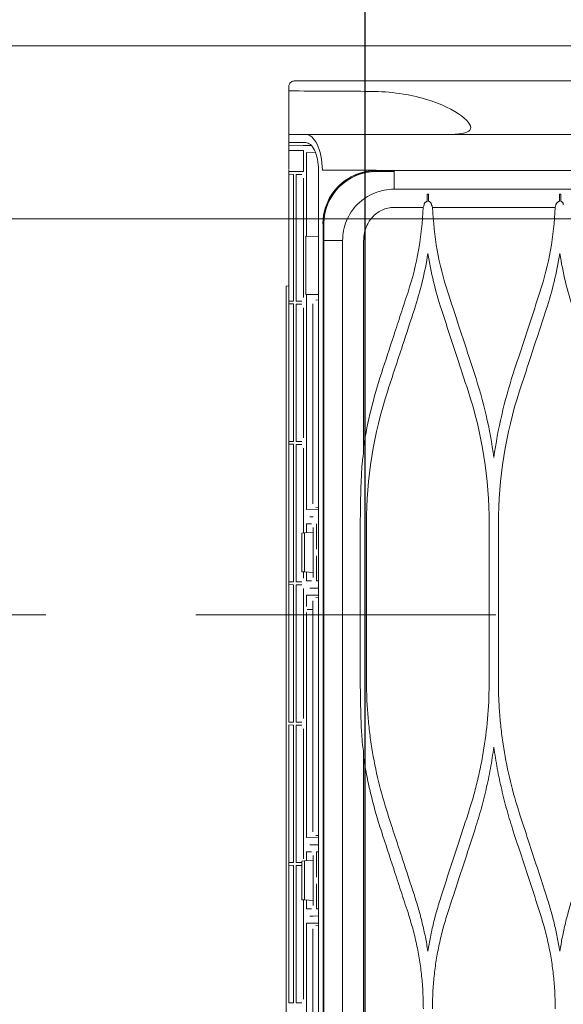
# Model space of a CAD drawing. Header units: inches. Extents: x 69729 to 77643, y -43505 to -36607.
# Tile 22 of 69: x 71969 to 71985, y -38177 to -38149. Entities that reach past the tile are written whole.
import ezdxf

# ---------------------------------------------------------------- set-up
doc = ezdxf.new("R2010")
doc.units = ezdxf.units.IN
doc.header["$MEASUREMENT"] = 0
doc.linetypes.add('HIDDEN', pattern=[0.375, 0.25, -0.125])
doc.layers.get('0').update_dxf_attribs({"lineweight": 0})
doc.layers.get('Defpoints').update_dxf_attribs({"lineweight": 0})
for name, color, linetype, lineweight in [('p--dach', 2, 'Continuous', 30), ('p--drzwi', 125, 'Continuous', 0), ('p--klimatyzator', 30, 'Continuous', 15), ('p--wymiary-1-50', 5, 'Continuous', 0)]:
    doc.layers.add(name, color=color, linetype=linetype, lineweight=lineweight)
doc.styles.add('1-50', font='arial.ttf', dxfattribs={"width": 0.75, "height": 12.5})
doc.dimstyles.new('1-50', dxfattribs={"dimtxt": 12.5, "dimasz": 5, "dimexe": 5, "dimexo": 5, "dimgap": 0.09, "dimtad": 0, "dimdsep": 46, "dimtxsty": '1-50', "dimblk": 'OBLIQUE', "dimcen": 0.09, "dimadec": 0, "dimazin": 0, "dimtfac": 1, "dimtdec": 4, "dimtix": 1, "dimtofl": 0, "dimtmove": 2, "dimatfit": 3, "dimldrblk": 'OBLIQUE', "dimfxl": 5, "dimfxlon": 1, "dimtvp": 0.8, "dimtolj": 1, "dimtzin": 0, "dimarcsym": 0})

# ---------------------------------------------------------------- blocks, each defined once
blk = doc.blocks.new('drzwi-90-100')
for p, q in [((5.05, 87.375), (5.05, 2.525)), ((10.1, 2.525), (10.1, 87.375))]:
    blk.add_line(p, q)
blk.add_arc((10.8, 3.225), 84.153, 359.52334, 90.47666)
blk = doc.blocks.new('_OBLIQUE')
at = {"color": 0, "linetype": 'ByBlock', "lineweight": -2}
for p, q in [((-0.5, -0.5), (0.5, 0.5)), ((0, 0), (0, 0))]:
    blk.add_line(p, q, dxfattribs=at)
blk = doc.blocks.new('*D30')
at = {"layer": 'Defpoints', "color": 0}
for p in [(71526.912, -38105.971), (71997.121, -38105.971), (71588.357, -38366.071)]:
    blk.add_point(p, dxfattribs=at)
at = {"layer": 'p--wymiary-1-50', "color": 0, "linetype": 'Continuous', "lineweight": -2}
for p, q in [((71531.912, -38105.971), (71521.912, -38105.971)), ((71526.912, -38366.071), (71526.912, -38105.971)), ((71531.912, -38366.071), (71521.912, -38366.071))]:
    blk.add_line(p, q, dxfattribs=at)
at = {"layer": 'p--wymiary-1-50', "color": 0, "lineweight": -2, "xscale": 5, "yscale": 5, "zscale": 5}
for p, rotation in [((71526.912, -38105.971), 90), ((71526.912, -38366.071), 270)]:
    blk.add_blockref('_OBLIQUE', p, dxfattribs=dict(at, rotation=rotation))
at = {"layer": 'p--wymiary-1-50', "color": 0, "linetype": 'Continuous', "ltscale": 12, "insert": (71516.702, -38236.021), "char_height": 12.5, "attachment_point": 5, "rotation": 90, "style": '1-50'}
blk.add_mtext('\\A1;260.1', dxfattribs=at)
blk = doc.blocks.new('*D161')
at = {"layer": 'Defpoints', "color": 0}
for p in [(71979.561, -38144.421), (71997.121, -38144.421), (71997.121, -38244.421)]:
    blk.add_point(p, dxfattribs=at)
at = {"layer": 'p--wymiary-1-50', "color": 0, "linetype": 'Continuous', "lineweight": -2}
for p, q in [((71984.561, -38144.421), (71974.561, -38144.421)), ((71979.561, -38244.421), (71979.561, -38144.421)), ((71984.561, -38244.421), (71974.561, -38244.421))]:
    blk.add_line(p, q, dxfattribs=at)
at = {"layer": 'p--wymiary-1-50', "color": 0, "lineweight": -2, "xscale": 5, "yscale": 5, "zscale": 5}
for p, rotation in [((71979.561, -38144.421), 90), ((71979.561, -38244.421), 270)]:
    blk.add_blockref('_OBLIQUE', p, dxfattribs=dict(at, rotation=rotation))
at = {"layer": 'p--wymiary-1-50', "color": 0, "linetype": 'Continuous', "ltscale": 12, "insert": (71969.351, -38194.421), "char_height": 12.5, "attachment_point": 5, "rotation": 90, "style": '1-50'}
blk.add_mtext('\\A1;100', dxfattribs=at)
blk = doc.blocks.new('A$C66B7A3C4')
at = {"layer": 'p--klimatyzator', "lineweight": 15}
for p, q in [((19.681, 86.71), (19.681, 86.735)), ((19.681, 86.71), (19.681, 86.653)), ((19.681, 85.44), (19.192, 85.44)), ((19.681, 85.44), (19.681, 85.201)), ((19.034, 85.117), (19.263, 85.121)), ((19.681, 85.201), (19.192, 85.201)), ((19.681, 85.128), (19.263, 85.121)), ((19.681, 85.201), (19.681, 85.128)), ((19.681, 85.128), (19.681, 84.975)), ((19.167, 84.911), (18.909, 84.906)), ((19.167, 82.471), (19.167, 84.911)), ((19.255, 84.968), (19.681, 84.975)), ((19.255, 84.363), (19.255, 84.968)), ((19.681, 84.975), (19.681, 84.975)), ((19.681, 84.639), (19.681, 84.829)), ((19.681, 84.431), (19.681, 84.639)), ((17.135, 84.383), (17.135, 84.39)), ((18.818, 84.4), (18.818, 43.5)), ((19.681, 84.355), (19.255, 84.363)), ((19.304, 84.272), (19.472, 84.275)), ((19.472, 84.275), (19.472, 80.578)), ((19.544, 84.276), (19.681, 84.278)), ((19.544, 80.577), (19.544, 84.276)), ((19.68, 84.406), (19.681, 84.406)), ((19.681, 84.406), (19.681, 84.355)), ((19.681, 84.355), (19.681, 84.278)), ((19.681, 84.355), (19.681, 84.355)), ((19.681, 84.174), (19.681, 84.278)), ((19.681, 84.278), (19.681, 84.278)), ((19.681, 84.174), (19.681, 80.679)), ((19.255, 80.686), (19.255, 84.167)), ((18.691, 82.835), (18.685, 82.835)), ((18.691, 82.835), (18.691, 82.835)), ((18.818, 82.465), (19.167, 82.471)), ((19.167, 82.471), (19.188, 82.471)), ((19.188, 82.471), (19.188, 80.767)), ((17.501, 76.183), (17.501, 82.347)), ((18.114, 82.346), (18.114, 43.5)), ((18.662, 43.5), (18.662, 82.346)), ((18.684, 82.346), (18.684, 4.654)), ((19.681, 81.019), (19.758, 81.016)), ((19.758, 81.016), (19.758, 47.653)), ((19.167, 80.767), (18.818, 80.773)), ((19.188, 80.767), (19.167, 80.767)), ((19.167, 74.495), (19.167, 80.767)), ((18.892, 80.605), (18.818, 80.611)), ((18.987, 80.501), (18.987, 74.66)), ((19.472, 80.578), (19.304, 80.581)), ((19.304, 80.49), (19.472, 80.493)), ((19.472, 80.493), (19.472, 76.484)), ((19.681, 80.575), (19.544, 80.577)), ((19.544, 80.494), (19.681, 80.497)), ((19.544, 76.482), (19.544, 80.494)), ((19.681, 80.575), (19.681, 80.679)), ((19.681, 80.575), (19.681, 80.497)), ((19.681, 80.575), (19.681, 80.575)), ((19.681, 80.393), (19.681, 80.497)), ((19.681, 80.497), (19.681, 80.497)), ((19.255, 76.591), (19.255, 80.385)), ((19.681, 80.393), (19.681, 76.584)), ((19.472, 76.484), (19.304, 76.486)), ((19.681, 76.48), (19.544, 76.482)), ((19.681, 76.48), (19.681, 76.584)), ((19.681, 76.48), (19.681, 76.402)), ((19.681, 76.48), (19.681, 76.48)), ((19.255, 73.813), (19.255, 76.291)), ((19.304, 76.395), (19.472, 76.398)), ((19.472, 76.398), (19.472, 72.389)), ((19.544, 76.4), (19.681, 76.402)), ((19.544, 72.388), (19.544, 76.4)), ((19.681, 76.298), (19.681, 76.402)), ((19.681, 76.402), (19.681, 76.402)), ((19.681, 76.298), (19.681, 72.489)), ((18.818, 74.55), (18.892, 74.556)), ((18.818, 74.489), (19.167, 74.495)), ((19.07, 74.285), (18.974, 74.285)), ((13.571, 69.501), (13.571, 74.077)), ((13.836, 74.077), (13.836, 69.501)), ((17.419, 69.501), (17.419, 74.077)), ((17.599, 74.077), (17.599, 69.501)), ((18.877, 74.076), (18.877, 73.345)), ((18.974, 73.974), (18.974, 72.516)), ((19.228, 73.814), (18.974, 73.828)), ((19.167, 74.077), (19.022, 74.077)), ((19.167, 73.817), (19.167, 74.077)), ((19.302, 73.81), (19.228, 73.814)), ((19.228, 73.814), (19.228, 72.676)), ((19.302, 72.68), (19.302, 73.81)), ((18.877, 73.146), (18.877, 72.415)), ((19.228, 72.676), (19.302, 72.68)), ((18.818, 72.416), (18.877, 72.415)), ((18.974, 72.663), (19.228, 72.676)), ((19.022, 72.413), (19.167, 72.413)), ((19.167, 72.413), (19.167, 72.673)), ((19.255, 72.497), (19.255, 72.678)), ((19.472, 72.389), (19.304, 72.392)), ((19.681, 72.385), (19.681, 72.489)), ((18.974, 72.205), (18.818, 72.208)), ((18.974, 72.205), (19.07, 72.205)), ((19.255, 68.402), (19.255, 72.196)), ((19.304, 72.301), (19.472, 72.304)), ((19.472, 72.304), (19.472, 68.294)), ((19.681, 72.385), (19.544, 72.388)), ((19.544, 72.305), (19.681, 72.307)), ((19.544, 68.293), (19.544, 72.305)), ((19.681, 72.385), (19.681, 72.307)), ((19.681, 72.385), (19.681, 72.385)), ((19.681, 72.203), (19.681, 72.307)), ((19.681, 72.307), (19.681, 72.307)), ((19.681, 72.203), (19.681, 68.395)), ((19.167, 71.996), (18.818, 72.002)), ((18.818, 71.939), (18.892, 71.932)), ((18.987, 71.829), (18.987, 65.094)), ((19.167, 71.671), (19.167, 71.996)), ((18.987, 71.585), (19.145, 71.585)), ((19.145, 71.578), (18.987, 71.578)), ((19.145, 71.578), (19.145, 71.585)), ((19.167, 64.927), (19.167, 71.491)), ((19.681, 68.291), (19.681, 68.395)), ((19.255, 64.307), (19.255, 68.101)), ((19.472, 68.294), (19.304, 68.297)), ((19.304, 68.206), (19.472, 68.209)), ((19.472, 68.209), (19.472, 64.2)), ((19.681, 68.291), (19.544, 68.293)), ((19.544, 68.21), (19.681, 68.213)), ((19.544, 64.198), (19.544, 68.21)), ((19.681, 68.109), (19.681, 68.213)), ((19.681, 68.109), (19.681, 64.3)), ((17.501, 57.787), (17.501, 67.396)), ((18.818, 64.983), (18.892, 64.99)), ((18.818, 64.92), (19.167, 64.927)), ((18.818, 64.714), (18.974, 64.717)), ((19.07, 64.717), (18.974, 64.717)), ((18.877, 64.507), (18.818, 64.506)), ((18.877, 64.507), (18.877, 63.776)), ((18.974, 64.406), (18.974, 62.948)), ((19.167, 64.509), (19.022, 64.509)), ((19.167, 64.249), (19.167, 64.509)), ((19.228, 64.246), (18.974, 64.259)), ((19.302, 64.242), (19.228, 64.246)), ((19.228, 64.246), (19.228, 63.108)), ((19.302, 63.112), (19.302, 64.242)), ((19.472, 64.2), (19.304, 64.202)), ((19.304, 64.111), (19.472, 64.114)), ((19.472, 64.114), (19.472, 60.105)), ((19.681, 64.196), (19.544, 64.198)), ((19.544, 64.116), (19.681, 64.118)), ((19.544, 60.104), (19.544, 64.116)), ((19.681, 64.196), (19.681, 64.3)), ((19.681, 64.196), (19.681, 64.118)), ((19.681, 64.196), (19.681, 64.196)), ((19.681, 64.014), (19.681, 64.118)), ((19.681, 64.118), (19.681, 64.118)), ((19.681, 64.014), (19.681, 60.205)), ((18.877, 63.578), (18.877, 62.847)), ((18.974, 63.095), (19.228, 63.108)), ((19.167, 62.845), (19.167, 63.105)), ((19.228, 63.108), (19.302, 63.112)), ((19.255, 60.213), (19.255, 63.109)), ((18.818, 62.848), (18.877, 62.847)), ((18.974, 62.637), (18.818, 62.64)), ((18.974, 62.637), (19.07, 62.637)), ((19.022, 62.845), (19.167, 62.845)), ((19.167, 62.427), (18.818, 62.433)), ((18.818, 62.37), (18.892, 62.364)), ((19.167, 55.637), (19.167, 62.427)), ((18.987, 62.26), (18.987, 58.425)), ((19.472, 60.105), (19.304, 60.108)), ((19.681, 60.101), (19.544, 60.104)), ((19.681, 60.101), (19.681, 60.205))]:
    blk.add_line(p, q, dxfattribs=at)
for points, knots in [([(1.115, 87), (1.132, 87), (1.15, 87), (1.168, 87), (1.307, 87), (1.464, 87), (1.639, 87), (1.746, 87), (1.868, 87), (2.003, 87), (2.145, 87), (2.31, 87), (2.498, 87), (2.867, 87), (3.313, 87), (3.837, 87), (4.356, 87), (4.937, 87), (5.58, 87), (6.226, 87), (6.911, 87), (7.635, 87), (8.388, 87), (9.155, 87), (9.937, 87), (10.57, 87), (11.376, 87), (12.353, 87), (13.106, 87), (13.92, 87), (14.794, 87), (15.464, 87), (16.279, 87), (17.237, 87), (17.476, 87), (17.883, 87), (18.459, 87), (18.894, 87), (19.249, 87), (19.525, 87)], [0, 0, 0, 0, 1, 1, 1, 2, 2, 2, 3, 3, 3, 4, 4, 4, 5, 5, 5, 6, 6, 6, 7, 7, 7, 8, 8, 8, 9, 9, 9, 10, 10, 10, 11, 11, 11, 12, 12, 12, 13, 13, 13, 13]), ([(19.681, 86.844), (19.681, 86.874), (19.674, 86.904), (19.653, 86.934), (19.643, 86.948), (19.629, 86.963), (19.61, 86.975), (19.59, 86.988), (19.561, 87), (19.525, 87)], [0, 0, 0, 0, 1, 1, 1, 2, 2, 2, 3, 3, 3, 3]), ([(17.289, 86.697), (16.717, 86.695), (16.162, 86.61), (15.7, 86.472), (15.238, 86.335), (14.874, 86.15), (14.648, 85.98), (14.421, 85.811), (14.329, 85.657), (14.402, 85.564), (14.475, 85.472), (14.711, 85.44), (15.085, 85.44)], [0, 0, 0, 0, 1, 1, 1, 2, 2, 2, 3, 3, 3, 4, 4, 4, 4]), ([(19.681, 86.661), (19.681, 86.571), (19.681, 86.482), (19.681, 86.395), (19.681, 86.202), (19.681, 86.021), (19.681, 85.873), (19.681, 85.8), (19.681, 85.734), (19.681, 85.678), (19.681, 85.623), (19.681, 85.577), (19.681, 85.541), (19.681, 85.506), (19.681, 85.48), (19.681, 85.464), (19.681, 85.447), (19.681, 85.44), (19.681, 85.44)], [0, 0, 0, 0, 1, 1, 1, 2, 2, 2, 3, 3, 3, 4, 4, 4, 5, 5, 5, 6, 6, 6, 6]), ([(19.192, 85.44), (18.112, 85.44), (17.032, 85.44), (15.955, 85.44), (14.877, 85.44), (13.802, 85.44), (12.728, 85.44), (11.655, 85.44), (10.581, 85.44), (9.521, 85.44), (8.46, 85.44), (7.417, 85.44), (6.39, 85.44)], [0, 0, 0, 0, 1, 1, 1, 2, 2, 2, 3, 3, 3, 4, 4, 4, 4]), ([(19.192, 85.44), (19.07, 85.44), (18.95, 85.342), (18.857, 85.154), (18.765, 84.966), (18.706, 84.69), (18.706, 84.4)], [0, 0, 0, 0, 1, 1, 1, 2, 2, 2, 2]), ([(19.192, 85.201), (19.098, 85.201), (19.006, 85.126), (18.934, 84.981), (18.863, 84.836), (18.818, 84.623), (18.818, 84.4)], [0, 0, 0, 0, 1, 1, 1, 2, 2, 2, 2]), ([(19.681, 84.963), (19.681, 84.961), (19.681, 84.96), (19.681, 84.958), (19.681, 84.944), (19.681, 84.928), (19.681, 84.908), (19.681, 84.897), (19.681, 84.884), (19.681, 84.871), (19.681, 84.857), (19.681, 84.843), (19.681, 84.829)], [0, 0, 0, 0, 1, 1, 1, 2, 2, 2, 3, 3, 3, 4, 4, 4, 4]), ([(17.135, 84.39), (14.442, 84.39), (11.747, 84.39), (9.109, 84.39), (8.449, 84.39), (7.796, 84.39), (7.15, 84.39), (6.504, 84.39), (5.868, 84.39), (5.232, 84.39), (4.596, 84.39), (3.96, 84.39), (3.313, 84.39), (2.99, 84.39), (2.664, 84.39), (2.333, 84.39), (2.002, 84.39), (1.663, 84.39), (1.327, 84.39)], [0, 0, 0, 0, 1, 1, 1, 2, 2, 2, 3, 3, 3, 4, 4, 4, 5, 5, 5, 6, 6, 6, 6]), ([(17.135, 84.362), (17.126, 84.362), (17.116, 84.362), (17.106, 84.362), (16.942, 84.363), (16.779, 84.363), (16.615, 84.363)], [0, 0, 0, 0, 1, 1, 1, 2, 2, 2, 2]), ([(16.616, 84.383), (16.78, 84.383), (16.943, 84.383), (17.106, 84.383), (17.116, 84.383), (17.126, 84.383), (17.135, 84.383)], [0, 0, 0, 0, 1, 1, 1, 2, 2, 2, 2]), ([(17.135, 84.4), (17.465, 84.4), (17.796, 84.4), (18.126, 84.4), (18.319, 84.4), (18.513, 84.4), (18.706, 84.4)], [0, 0, 0, 0, 1, 1, 1, 2, 2, 2, 2]), ([(18.691, 82.835), (18.691, 83.243), (18.522, 83.648), (18.235, 83.935), (17.948, 84.222), (17.544, 84.39), (17.135, 84.39)], [0, 0, 0, 0, 1, 1, 1, 2, 2, 2, 2]), ([(17.135, 84.383), (17.539, 84.384), (17.945, 84.216), (18.23, 83.931), (18.516, 83.645), (18.685, 83.238), (18.685, 82.835)], [0, 0, 0, 0, 1, 1, 1, 2, 2, 2, 2]), ([(18.662, 82.835), (18.661, 83.238), (18.493, 83.632), (18.212, 83.913), (17.931, 84.194), (17.538, 84.361), (17.135, 84.362)], [0, 0, 0, 0, 1, 1, 1, 2, 2, 2, 2]), ([(1.836, 83.815), (2.15, 83.816), (2.464, 83.819), (2.769, 83.82), (3.075, 83.821), (3.376, 83.824), (3.674, 83.826), (4.271, 83.831), (4.856, 83.833), (5.448, 83.838), (6.041, 83.844), (6.638, 83.843), (7.243, 83.844), (7.848, 83.845), (8.459, 83.846), (9.074, 83.847), (10.305, 83.848), (11.558, 83.847), (12.818, 83.846), (14.078, 83.845), (15.349, 83.844), (16.615, 83.844)], [0, 0, 0, 0, 1, 1, 1, 2, 2, 2, 3, 3, 3, 4, 4, 4, 5, 5, 5, 6, 6, 6, 7, 7, 7, 7]), ([(15.645, 83.49), (15.644, 83.542), (15.644, 83.594), (15.644, 83.646), (15.644, 83.663), (15.644, 83.68), (15.644, 83.698)], [0, 0, 0, 0, 1, 1, 1, 2, 2, 2, 2]), ([(16.615, 83.844), (16.81, 83.844), (17.007, 83.806), (17.189, 83.732), (17.371, 83.657), (17.537, 83.547), (17.676, 83.408), (17.815, 83.27), (17.925, 83.102), (18, 82.921), (18.075, 82.741), (18.114, 82.541), (18.114, 82.346)], [0, 0, 0, 0, 1, 1, 1, 2, 2, 2, 3, 3, 3, 4, 4, 4, 4]), ([(11.681, 83.428), (11.681, 83.434), (11.683, 83.44), (11.687, 83.446), (11.689, 83.449), (11.691, 83.453), (11.694, 83.455)], [0, 0, 0, 0, 1, 1, 1, 2, 2, 2, 2]), ([(11.694, 83.455), (11.699, 83.459), (11.703, 83.463), (11.708, 83.467), (11.713, 83.471), (11.717, 83.475), (11.722, 83.479)], [0, 0, 0, 0, 1, 1, 1, 2, 2, 2, 2]), ([(11.722, 83.479), (11.725, 83.482), (11.728, 83.484), (11.732, 83.486), (11.736, 83.488), (11.741, 83.489), (11.746, 83.49), (11.748, 83.49), (11.749, 83.49), (11.751, 83.49)], [0, 0, 0, 0, 1, 1, 1, 2, 2, 2, 3, 3, 3, 3]), ([(11.789, 83.49), (11.794, 83.49), (11.798, 83.489), (11.803, 83.488), (11.807, 83.487), (11.811, 83.485), (11.815, 83.484), (11.82, 83.481), (11.825, 83.477), (11.829, 83.474)], [0, 0, 0, 0, 1, 1, 1, 2, 2, 2, 3, 3, 3, 3]), ([(11.829, 83.474), (11.835, 83.468), (11.842, 83.463), (11.848, 83.457), (11.854, 83.452), (11.86, 83.446), (11.866, 83.441)], [0, 0, 0, 0, 1, 1, 1, 2, 2, 2, 2]), ([(11.866, 83.441), (11.872, 83.436), (11.877, 83.43), (11.88, 83.424), (11.884, 83.417), (11.887, 83.41), (11.888, 83.403)], [0, 0, 0, 0, 1, 1, 1, 2, 2, 2, 2]), ([(15.518, 83.37), (15.516, 83.369), (15.514, 83.368), (15.512, 83.367), (15.51, 83.365), (15.508, 83.363), (15.507, 83.361)], [0, 0, 0, 0, 1, 1, 1, 2, 2, 2, 2]), ([(15.527, 83.419), (15.527, 83.426), (15.529, 83.432), (15.532, 83.437), (15.535, 83.442), (15.538, 83.447), (15.542, 83.45)], [0, 0, 0, 0, 1, 1, 1, 2, 2, 2, 2]), ([(15.542, 83.45), (15.547, 83.455), (15.553, 83.459), (15.558, 83.464), (15.563, 83.468), (15.568, 83.473), (15.573, 83.478)], [0, 0, 0, 0, 1, 1, 1, 2, 2, 2, 2]), ([(15.573, 83.478), (15.576, 83.481), (15.58, 83.483), (15.585, 83.485), (15.588, 83.487), (15.592, 83.488), (15.597, 83.489), (15.599, 83.49), (15.602, 83.49), (15.605, 83.49)], [0, 0, 0, 0, 1, 1, 1, 2, 2, 2, 3, 3, 3, 3]), ([(15.646, 83.49), (15.65, 83.49), (15.655, 83.489), (15.659, 83.488), (15.663, 83.487), (15.667, 83.485), (15.671, 83.483), (15.675, 83.481), (15.678, 83.479), (15.681, 83.476)], [0, 0, 0, 0, 1, 1, 1, 2, 2, 2, 3, 3, 3, 3]), ([(15.681, 83.476), (15.687, 83.471), (15.693, 83.466), (15.699, 83.461), (15.704, 83.456), (15.71, 83.451), (15.716, 83.446)], [0, 0, 0, 0, 1, 1, 1, 2, 2, 2, 2]), ([(15.716, 83.446), (15.721, 83.441), (15.726, 83.435), (15.729, 83.429), (15.732, 83.424), (15.734, 83.418), (15.735, 83.412)], [0, 0, 0, 0, 1, 1, 1, 2, 2, 2, 2]), ([(15.738, 83.386), (15.746, 83.365), (15.754, 83.344), (15.762, 83.323), (15.764, 83.319), (15.765, 83.316), (15.766, 83.313)], [0, 0, 0, 0, 1, 1, 1, 2, 2, 2, 2]), ([(17.501, 82.347), (17.5, 82.387), (17.499, 82.428), (17.494, 82.469), (17.49, 82.509), (17.483, 82.549), (17.474, 82.588), (17.464, 82.627), (17.453, 82.666), (17.439, 82.704), (17.397, 82.817), (17.335, 82.925), (17.255, 83.016), (17.214, 83.062), (17.169, 83.104), (17.12, 83.141), (17.072, 83.178), (17.021, 83.209), (16.966, 83.235), (16.911, 83.261), (16.854, 83.281), (16.794, 83.293), (16.735, 83.306), (16.674, 83.309), (16.613, 83.313)], [0, 0, 0, 0, 1, 1, 1, 2, 2, 2, 3, 3, 3, 4, 4, 4, 5, 5, 5, 6, 6, 6, 7, 7, 7, 8, 8, 8, 8]), ([(18.662, 82.346), (18.662, 82.38), (18.662, 82.415), (18.662, 82.45), (18.662, 82.551), (18.662, 82.652), (18.662, 82.753), (18.662, 82.781), (18.662, 82.808), (18.662, 82.835)], [0, 0, 0, 0, 1, 1, 1, 2, 2, 2, 3, 3, 3, 3]), ([(18.685, 82.835), (18.684, 82.807), (18.684, 82.78), (18.684, 82.753), (18.684, 82.617), (18.684, 82.482), (18.684, 82.346)], [0, 0, 0, 0, 1, 1, 1, 2, 2, 2, 2]), ([(13.136, 78.47), (13.057, 78.71), (12.979, 78.949), (12.9, 79.189), (12.822, 79.428), (12.743, 79.668), (12.665, 79.908), (12.563, 80.219), (12.461, 80.531), (12.359, 80.842)], [0, 0, 0, 0, 1, 1, 1, 2, 2, 2, 3, 3, 3, 3]), ([(15.047, 80.842), (14.939, 80.511), (14.83, 80.179), (14.722, 79.847), (14.647, 79.618), (14.572, 79.388), (14.496, 79.159), (14.421, 78.929), (14.346, 78.7), (14.271, 78.47)], [0, 0, 0, 0, 1, 1, 1, 2, 2, 2, 3, 3, 3, 3]), ([(16.984, 78.47), (16.864, 78.836), (16.744, 79.202), (16.624, 79.568), (16.555, 79.781), (16.485, 79.993), (16.416, 80.205), (16.346, 80.418), (16.277, 80.63), (16.207, 80.842)], [0, 0, 0, 0, 1, 1, 1, 2, 2, 2, 3, 3, 3, 3]), ([(12.175, 80.336), (12.254, 80.092), (12.334, 79.849), (12.414, 79.605), (12.493, 79.362), (12.573, 79.118), (12.653, 78.875), (12.752, 78.571), (12.851, 78.267), (12.951, 77.964)], [0, 0, 0, 0, 1, 1, 1, 2, 2, 2, 3, 3, 3, 3]), ([(14.456, 77.964), (14.562, 78.288), (14.668, 78.612), (14.774, 78.936), (14.85, 79.169), (14.927, 79.402), (15.003, 79.636), (15.08, 79.869), (15.156, 80.102), (15.232, 80.336)], [0, 0, 0, 0, 1, 1, 1, 2, 2, 2, 3, 3, 3, 3]), ([(16.022, 80.336), (16.136, 79.988), (16.25, 79.64), (16.364, 79.292), (16.437, 79.07), (16.509, 78.849), (16.581, 78.628), (16.654, 78.406), (16.726, 78.185), (16.799, 77.963)], [0, 0, 0, 0, 1, 1, 1, 2, 2, 2, 3, 3, 3, 3]), ([(17.532, 75.94), (17.536, 75.905), (17.54, 75.871), (17.543, 75.837), (17.553, 75.729), (17.56, 75.622), (17.565, 75.514)], [0, 0, 0, 0, 1, 1, 1, 2, 2, 2, 2]), ([(17.565, 75.514), (17.568, 75.46), (17.57, 75.407), (17.572, 75.354), (17.577, 75.237), (17.582, 75.12), (17.585, 75.002), (17.589, 74.888), (17.592, 74.774), (17.594, 74.66)], [0, 0, 0, 0, 1, 1, 1, 2, 2, 2, 3, 3, 3, 3]), ([(17.594, 74.66), (17.594, 74.635), (17.595, 74.611), (17.595, 74.586), (17.597, 74.488), (17.598, 74.39), (17.598, 74.292), (17.599, 74.22), (17.599, 74.149), (17.599, 74.077)], [0, 0, 0, 0, 1, 1, 1, 2, 2, 2, 3, 3, 3, 3]), ([(12.951, 65.615), (13.046, 65.93), (13.141, 66.245), (13.22, 66.564), (13.3, 66.884), (13.363, 67.208), (13.415, 67.534), (13.44, 67.697), (13.463, 67.86), (13.483, 68.024), (13.502, 68.187), (13.518, 68.351), (13.532, 68.515), (13.545, 68.679), (13.555, 68.843), (13.561, 69.007), (13.567, 69.172), (13.569, 69.337), (13.571, 69.501)], [0, 0, 0, 0, 1, 1, 1, 2, 2, 2, 3, 3, 3, 4, 4, 4, 5, 5, 5, 6, 6, 6, 6]), ([(13.836, 69.501), (13.844, 69.172), (13.851, 68.843), (13.875, 68.515), (13.899, 68.187), (13.94, 67.86), (13.992, 67.535), (14.018, 67.372), (14.047, 67.209), (14.08, 67.048), (14.112, 66.886), (14.147, 66.725), (14.186, 66.565), (14.225, 66.405), (14.266, 66.246), (14.311, 66.088), (14.357, 65.929), (14.406, 65.772), (14.456, 65.615)], [0, 0, 0, 0, 1, 1, 1, 2, 2, 2, 3, 3, 3, 4, 4, 4, 5, 5, 5, 6, 6, 6, 6]), ([(16.799, 65.615), (16.894, 65.93), (16.989, 66.245), (17.068, 66.564), (17.147, 66.883), (17.211, 67.207), (17.262, 67.532), (17.288, 67.695), (17.311, 67.859), (17.331, 68.022), (17.35, 68.186), (17.366, 68.35), (17.379, 68.514), (17.393, 68.678), (17.403, 68.842), (17.409, 69.007), (17.415, 69.172), (17.417, 69.336), (17.419, 69.501)], [0, 0, 0, 0, 1, 1, 1, 2, 2, 2, 3, 3, 3, 4, 4, 4, 5, 5, 5, 6, 6, 6, 6]), ([(17.599, 69.501), (17.599, 69.486), (17.599, 69.47), (17.599, 69.454), (17.599, 69.356), (17.598, 69.258), (17.597, 69.16), (17.596, 69.08), (17.595, 68.999), (17.594, 68.919)], [0, 0, 0, 0, 1, 1, 1, 2, 2, 2, 3, 3, 3, 3]), ([(17.594, 68.919), (17.593, 68.867), (17.592, 68.814), (17.59, 68.762), (17.587, 68.645), (17.584, 68.527), (17.58, 68.41), (17.575, 68.295), (17.571, 68.18), (17.565, 68.065)], [0, 0, 0, 0, 1, 1, 1, 2, 2, 2, 3, 3, 3, 3]), ([(17.565, 68.065), (17.563, 68.03), (17.562, 67.996), (17.559, 67.961), (17.553, 67.853), (17.545, 67.746), (17.532, 67.639)], [0, 0, 0, 0, 1, 1, 1, 2, 2, 2, 2]), ([(13.703, 67.562), (13.672, 67.355), (13.641, 67.148), (13.603, 66.942), (13.566, 66.735), (13.522, 66.53), (13.475, 66.326), (13.428, 66.121), (13.376, 65.917), (13.319, 65.715), (13.262, 65.512), (13.199, 65.31), (13.136, 65.109)], [0, 0, 0, 0, 1, 1, 1, 2, 2, 2, 3, 3, 3, 4, 4, 4, 4]), ([(14.271, 65.109), (14.208, 65.31), (14.145, 65.512), (14.087, 65.715), (14.03, 65.917), (13.979, 66.121), (13.931, 66.326), (13.884, 66.53), (13.841, 66.735), (13.803, 66.942), (13.766, 67.148), (13.735, 67.355), (13.703, 67.562)], [0, 0, 0, 0, 1, 1, 1, 2, 2, 2, 3, 3, 3, 4, 4, 4, 4]), ([(17.501, 67.235), (17.47, 67.055), (17.438, 66.874), (17.402, 66.695), (17.367, 66.516), (17.326, 66.338), (17.283, 66.16), (17.24, 65.983), (17.194, 65.807), (17.144, 65.632), (17.093, 65.456), (17.038, 65.282), (16.984, 65.109)], [0, 0, 0, 0, 1, 1, 1, 2, 2, 2, 3, 3, 3, 4, 4, 4, 4]), ([(12.175, 63.243), (12.254, 63.486), (12.334, 63.73), (12.414, 63.973), (12.493, 64.217), (12.573, 64.46), (12.653, 64.704), (12.752, 65.008), (12.851, 65.311), (12.951, 65.615)], [0, 0, 0, 0, 1, 1, 1, 2, 2, 2, 3, 3, 3, 3]), ([(14.456, 65.615), (14.562, 65.291), (14.668, 64.967), (14.774, 64.643), (14.85, 64.41), (14.927, 64.176), (15.003, 63.943), (15.08, 63.709), (15.156, 63.476), (15.232, 63.243)], [0, 0, 0, 0, 1, 1, 1, 2, 2, 2, 3, 3, 3, 3]), ([(16.022, 63.243), (16.136, 63.591), (16.25, 63.939), (16.364, 64.287), (16.437, 64.508), (16.509, 64.73), (16.581, 64.951), (16.654, 65.172), (16.726, 65.394), (16.799, 65.615)], [0, 0, 0, 0, 1, 1, 1, 2, 2, 2, 3, 3, 3, 3]), ([(13.136, 65.109), (13.057, 64.869), (12.979, 64.629), (12.9, 64.39), (12.822, 64.15), (12.743, 63.911), (12.665, 63.671), (12.563, 63.359), (12.461, 63.048), (12.359, 62.736)], [0, 0, 0, 0, 1, 1, 1, 2, 2, 2, 3, 3, 3, 3]), ([(15.047, 62.736), (14.939, 63.068), (14.83, 63.4), (14.722, 63.731), (14.647, 63.961), (14.572, 64.19), (14.496, 64.42), (14.421, 64.649), (14.346, 64.879), (14.271, 65.109)], [0, 0, 0, 0, 1, 1, 1, 2, 2, 2, 3, 3, 3, 3]), ([(16.984, 65.109), (16.864, 64.742), (16.744, 64.376), (16.624, 64.01), (16.555, 63.798), (16.485, 63.586), (16.416, 63.373), (16.346, 63.161), (16.277, 62.949), (16.207, 62.736)], [0, 0, 0, 0, 1, 1, 1, 2, 2, 2, 3, 3, 3, 3]), ([(11.384, 63.243), (11.426, 63.109), (11.469, 62.975), (11.507, 62.84), (11.546, 62.705), (11.581, 62.57), (11.614, 62.434), (11.647, 62.298), (11.678, 62.162), (11.705, 62.025), (11.732, 61.888), (11.756, 61.75), (11.779, 61.613)], [0, 0, 0, 0, 1, 1, 1, 2, 2, 2, 3, 3, 3, 4, 4, 4, 4]), ([(11.779, 61.613), (11.803, 61.75), (11.826, 61.887), (11.854, 62.024), (11.881, 62.161), (11.911, 62.297), (11.944, 62.433), (11.977, 62.569), (12.012, 62.705), (12.051, 62.839), (12.09, 62.974), (12.132, 63.109), (12.175, 63.243)], [0, 0, 0, 0, 1, 1, 1, 2, 2, 2, 3, 3, 3, 4, 4, 4, 4]), ([(15.232, 63.243), (15.275, 63.109), (15.317, 62.975), (15.356, 62.84), (15.394, 62.705), (15.43, 62.57), (15.463, 62.434), (15.495, 62.298), (15.526, 62.162), (15.553, 62.025), (15.58, 61.888), (15.604, 61.751), (15.627, 61.614)], [0, 0, 0, 0, 1, 1, 1, 2, 2, 2, 3, 3, 3, 4, 4, 4, 4]), ([(15.627, 61.614), (15.651, 61.751), (15.674, 61.888), (15.701, 62.025), (15.729, 62.162), (15.759, 62.298), (15.792, 62.433), (15.825, 62.569), (15.86, 62.705), (15.899, 62.839), (15.938, 62.974), (15.98, 63.109), (16.022, 63.243)], [0, 0, 0, 0, 1, 1, 1, 2, 2, 2, 3, 3, 3, 4, 4, 4, 4]), ([(12.359, 62.736), (12.312, 62.584), (12.265, 62.432), (12.222, 62.279), (12.181, 62.126), (12.144, 61.972), (12.111, 61.817), (12.078, 61.663), (12.049, 61.508), (12.024, 61.352), (11.999, 61.196), (11.978, 61.04), (11.962, 60.883), (11.945, 60.725), (11.932, 60.568), (11.924, 60.41), (11.917, 60.251), (11.914, 60.092), (11.912, 59.933)], [0, 0, 0, 0, 1, 1, 1, 2, 2, 2, 3, 3, 3, 4, 4, 4, 5, 5, 5, 6, 6, 6, 6]), ([(15.495, 59.933), (15.492, 60.092), (15.49, 60.251), (15.482, 60.41), (15.474, 60.568), (15.462, 60.726), (15.445, 60.883), (15.428, 61.04), (15.408, 61.197), (15.383, 61.352), (15.358, 61.508), (15.329, 61.663), (15.296, 61.818), (15.263, 61.973), (15.226, 62.126), (15.184, 62.279), (15.142, 62.432), (15.095, 62.584), (15.047, 62.736)], [0, 0, 0, 0, 1, 1, 1, 2, 2, 2, 3, 3, 3, 4, 4, 4, 5, 5, 5, 6, 6, 6, 6]), ([(16.207, 62.736), (16.16, 62.584), (16.113, 62.432), (16.071, 62.279), (16.029, 62.126), (15.992, 61.972), (15.959, 61.817), (15.926, 61.663), (15.897, 61.507), (15.872, 61.352), (15.847, 61.196), (15.826, 61.039), (15.81, 60.882), (15.793, 60.725), (15.78, 60.567), (15.773, 60.409), (15.765, 60.251), (15.763, 60.092), (15.76, 59.933)], [0, 0, 0, 0, 1, 1, 1, 2, 2, 2, 3, 3, 3, 4, 4, 4, 5, 5, 5, 6, 6, 6, 6])]:
    blk.add_open_spline(points, degree=3, knots=knots, dxfattribs=at)
for points in [[(19.681, 86.844), (19.681, 86.799), (19.681, 86.755), (19.681, 86.71)], [(19.681, 86.71), (18.884, 86.707), (18.087, 86.701), (17.289, 86.697)], [(16.615, 84.363), (16.616, 84.374), (16.616, 84.382), (16.616, 84.383)], [(16.615, 83.844), (16.615, 83.971), (16.615, 84.15), (16.615, 84.363)], [(11.75, 83.698), (11.75, 83.628), (11.75, 83.559), (11.751, 83.49)], [(11.75, 83.698), (11.763, 83.698), (11.775, 83.698), (11.788, 83.698)], [(11.789, 83.49), (11.788, 83.559), (11.788, 83.628), (11.788, 83.698)], [(15.605, 83.698), (15.618, 83.698), (15.631, 83.698), (15.644, 83.698)], [(15.605, 83.698), (15.605, 83.628), (15.605, 83.559), (15.606, 83.49)], [(11.681, 83.428), (11.679, 83.414), (11.678, 83.4), (11.676, 83.386)], [(11.89, 83.386), (11.889, 83.391), (11.889, 83.397), (11.888, 83.403)], [(11.89, 83.386), (11.899, 83.361), (11.909, 83.337), (11.918, 83.312)], [(11.918, 83.312), (13.1, 83.312), (14.293, 83.313), (15.488, 83.313)], [(12.359, 80.842), (12.096, 81.646), (11.949, 82.47), (11.918, 83.312)], [(15.488, 83.313), (15.458, 82.471), (15.311, 81.646), (15.047, 80.842)], [(15.488, 83.313), (15.495, 83.329), (15.501, 83.345), (15.507, 83.361)], [(15.518, 83.37), (15.52, 83.375), (15.522, 83.381), (15.523, 83.386)], [(15.527, 83.419), (15.526, 83.408), (15.525, 83.397), (15.523, 83.386)], [(15.738, 83.386), (15.737, 83.394), (15.736, 83.403), (15.735, 83.412)], [(16.207, 80.842), (15.944, 81.647), (15.797, 82.471), (15.766, 83.313)], [(15.766, 83.313), (16.049, 83.313), (16.331, 83.313), (16.614, 83.313)], [(18.114, 82.346), (18.251, 82.346), (18.44, 82.346), (18.662, 82.346)], [(18.684, 82.346), (18.683, 82.346), (18.674, 82.346), (18.662, 82.346)], [(11.384, 80.336), (11.559, 80.872), (11.691, 81.415), (11.779, 81.966)], [(11.779, 81.966), (11.867, 81.415), (11.999, 80.872), (12.175, 80.336)], [(15.232, 80.336), (15.408, 80.871), (15.539, 81.415), (15.627, 81.965)], [(15.627, 81.965), (15.715, 81.415), (15.847, 80.871), (16.022, 80.336)], [(13.703, 76.016), (13.588, 76.847), (13.399, 77.665), (13.136, 78.47)], [(14.271, 78.47), (14.008, 77.665), (13.818, 76.847), (13.703, 76.016)], [(17.502, 76.344), (17.385, 77.061), (17.213, 77.771), (16.984, 78.47)], [(12.951, 77.964), (13.364, 76.703), (13.571, 75.405), (13.571, 74.077)], [(13.836, 74.077), (13.836, 75.405), (14.043, 76.702), (14.456, 77.964)], [(16.799, 77.963), (17.212, 76.702), (17.419, 75.405), (17.419, 74.077)], [(17.532, 75.94), (17.523, 76.021), (17.512, 76.102), (17.501, 76.183)], [(17.501, 67.396), (17.512, 67.477), (17.523, 67.558), (17.532, 67.639)]]:
    blk.add_open_spline(points, degree=3, dxfattribs=at)

msp = doc.modelspace()

# ---------------------------------------------------------------- linework, layer by layer
at = {"layer": 'p--dach', "linetype": 'HIDDEN', "lineweight": 20, "ltscale": 35}
msp.add_line((71580.871, -38166.071), (72860.871, -38166.071), dxfattribs=at)

# ---------------------------------------------------------------- block references
at = {"layer": 'p--drzwi', "xscale": -1, "rotation": 89.99999999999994}
msp.add_blockref('drzwi-90-100', (72005.071, -38144.421), dxfattribs=at)
at = {"layer": 'p--klimatyzator', "color": 2, "linetype": 'Continuous', "lineweight": 60, "xscale": -1}
msp.add_blockref('A$C66B7A3C4', (71997.019, -38237.498), dxfattribs=at)

# ---------------------------------------------------------------- dimensions: what is measured, and where the dimension line sits
at = {"layer": 'p--wymiary-1-50', "linetype": 'Continuous'}
for base, p1, p2, picture, middle in [((71526.912, -38105.971), (71588.357, -38366.071), (71997.121, -38105.971), '*D30', (71516.702, -38236.021)), ((71979.561, -38144.421), (71997.121, -38244.421), (71997.121, -38144.421), '*D161', (71969.351, -38194.421))]:
    dim = msp.add_linear_dim(base=base, p1=p1, p2=p2, angle=90, dimstyle='1-50', dxfattribs=at)
    dim.commit()
    dim.dimension.update_dxf_attribs({"geometry": picture, "text_midpoint": middle})

doc.saveas('drawing.dxf')
